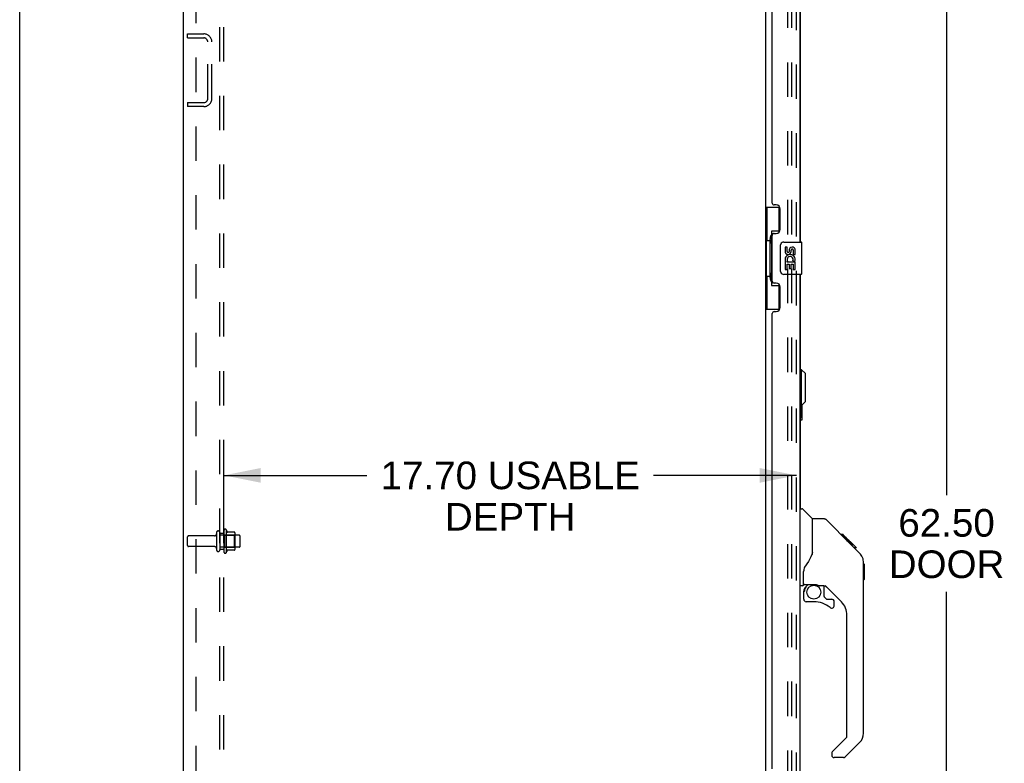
# Model space of a CAD drawing. Header units: inches. Extents: x 0 to 193, y 0 to 125.
# Tile 2 of 99: x 0 to 30, y 39 to 62. Entities that reach past the tile are written whole.
import ezdxf

# ---------------------------------------------------------------- set-up
doc = ezdxf.new("R2010")
doc.units = ezdxf.units.IN
doc.header["$LTSCALE"] = 10.63801
doc.header["$MEASUREMENT"] = 0
doc.linetypes.add('HIDDEN', pattern=[0.2, 0.1, -0.1])
doc.layers.get('0').update_dxf_attribs({"linetype": 'CONTINUOUS'})
for name, color, linetype in [('DEFAULT_2', 8, 'HIDDEN'), ('DIMENSIONS', 7, 'CONTINUOUS'), ('EXD_ENCLOSURE_DOOR_ASSEMBLY', 7, 'CONTINUOUS'), ('MAIN_ENCLOSURE_DOOR_ASSEMBLY', 7, 'CONTINUOUS'), ('MAIN_ENCLOSURE_SUBPANEL', 7, 'CONTINUOUS')]:
    doc.layers.add(name, color=color, linetype=linetype)
doc.styles.get("Standard").update_dxf_attribs({"font": 'arial.ttf'})
doc.dimstyles.new('DIMSTYLE_1', dxfattribs={"dimtxt": 0.853316, "dimasz": 1.137755, "dimexe": 0.09, "dimexo": 0.07, "dimgap": 0.0375, "dimtad": 0, "dimtih": 1, "dimtoh": 1, "dimzin": 4, "dimdsep": 46, "dimtxsty": 'Standard', "dimblk": '_FILLED', "dimblk1": '_FILLED', "dimblk2": '_FILLED', "dimcen": 0.09, "dimazin": 1, "dimtfac": 1, "dimtdec": 3, "dimtofl": 0, "dimtmove": 0, "dimatfit": 3, "dimldrblk": '_FILLED', "dimfxl": 0, "dimtolj": 1, "dimtzin": 4, "dimarcsym": 0})

# ---------------------------------------------------------------- blocks, each defined once
blk = doc.blocks.new('_FILLED')
at = {"color": 0, "linetype": 'ByBlock'}
blk.add_solid([(0, 0), (-1, 0.2), (-1, -0.2)], dxfattribs=at)
blk = doc.blocks.new('*D2')
at = {"layer": 'DIMENSIONS', "color": 2, "linetype": 'Continuous'}
for p, q in [((24.675, 77.48), (29.686, 77.48)), ((28.662, 77.48), (28.662, 47.65)), ((28.662, 14.98), (28.662, 44.664)), ((24.675, 14.98), (29.686, 14.98))]:
    blk.add_line(p, q, dxfattribs=at)
at = {"layer": 'DIMENSIONS', "color": 2, "linetype": 'Continuous', "xscale": 1.137755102, "yscale": 1.137755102, "zscale": 1.137755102}
for p, rotation in [((28.662, 77.48), 90), ((28.662, 14.98), 270)]:
    blk.add_blockref('_FILLED', p, dxfattribs=dict(at, rotation=rotation))
at = {"layer": 'DIMENSIONS', "color": 2, "linetype": 'Continuous', "insert": (28.662, 47.224), "char_height": 0.8533, "width": 3.57187, "attachment_point": 2, "line_spacing_factor": 0.9}
blk.add_mtext('62.50\\PDOOR', dxfattribs=at)
blk = doc.blocks.new('*D17')
at = {"layer": 'DIMENSIONS', "color": 2, "linetype": 'Continuous'}
for p, q in [((6.317, 46.893), (6.317, 49.289)), ((6.317, 48.265), (10.739, 48.265)), ((24.021, 48.265), (19.599, 48.265))]:
    blk.add_line(p, q, dxfattribs=at)
at = {"layer": 'DIMENSIONS', "color": 2, "linetype": 'Continuous', "xscale": 1.137755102, "yscale": 1.137755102, "zscale": 1.137755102, "rotation": 180}
blk.add_blockref('_FILLED', (6.317, 48.265), dxfattribs=at)
at = {"layer": 'DIMENSIONS', "color": 2, "linetype": 'Continuous', "xscale": 1.137755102, "yscale": 1.137755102, "zscale": 1.137755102}
blk.add_blockref('_FILLED', (24.021, 48.265), dxfattribs=at)
at = {"layer": 'DIMENSIONS', "color": 2, "linetype": 'Continuous', "insert": (15.169, 48.692), "char_height": 0.85332, "width": 8.00658, "attachment_point": 2, "line_spacing_factor": 0.9}
blk.add_mtext('17.70 USABLE\\PDEPTH', dxfattribs=at)

msp = doc.modelspace()

# ---------------------------------------------------------------- linework, layer by layer
at = {"color": 7, "linetype": 'Continuous'}
for p, q in [((0, 0), (0, 125.153)), ((5.067, 8.355), (5.067, 80.105)), ((23.067, 76.949), (23.067, 15.511))]:
    msp.add_line(p, q, dxfattribs=at)
at = {"layer": 'DEFAULT_2', "color": 8, "linetype": 'HIDDEN'}
for p, q in [((23.755, 15.292), (23.755, 77.167)), ((23.88, 15.292), (23.88, 77.167)), ((5.192, 61.792), (5.192, 61.917)), ((5.192, 61.917), (5.692, 61.917)), ((5.192, 61.792), (5.692, 61.792)), ((5.817, 59.917), (5.817, 61.667)), ((5.942, 59.917), (5.942, 61.667)), ((5.192, 59.792), (5.192, 59.667)), ((5.192, 59.792), (5.692, 59.792)), ((5.692, 59.667), (5.192, 59.667)), ((6.387, 46.586), (6.387, 45.874)), ((5.192, 46.094), (5.192, 46.366)), ((6.024, 46.396), (5.222, 46.396)), ((6.086, 46.494), (6.086, 45.965)), ((6.192, 46.494), (6.192, 45.965)), ((6.787, 46.413), (6.192, 46.413)), ((6.317, 46.564), (6.317, 45.896)), ((6.337, 46.413), (6.317, 46.433)), ((6.337, 46.413), (6.337, 46.046)), ((6.337, 46.413), (6.633, 46.413)), ((6.643, 46.507), (6.415, 46.507)), ((6.633, 46.413), (6.653, 46.433)), ((6.633, 46.413), (6.633, 46.046)), ((6.653, 46.485), (6.653, 45.974)), ((6.817, 46.077), (6.817, 46.383)), ((6.024, 46.064), (5.222, 46.064)), ((6.787, 46.047), (6.192, 46.047)), ((6.337, 46.046), (6.317, 46.026)), ((6.337, 46.046), (6.633, 46.046)), ((6.633, 46.046), (6.653, 46.026)), ((6.643, 45.952), (6.415, 45.952))]:
    msp.add_line(p, q, dxfattribs=at)
for centre, radius, start, end in [((5.692, 61.667), 0.25, 0, 90), ((5.692, 61.667), 0.125, 0, 90), ((5.692, 59.917), 0.25, 270, 360), ((5.692, 59.917), 0.125, 270, 360), ((6.355, 46.564), 0.0384, 34.4497, 180), ((5.787, 46.23), 0.698, 23.9679, 30.6631), ((5.222, 46.366), 0.03, 90, 180), ((6.024, 46.458), 0.0625, 270, 360), ((6.139, 46.494), 0.053, 360, 180), ((6.434, 46.517), 0.01, 203.9679, 270), ((6.643, 46.497), 0.01, 5.1938, 90), ((6.512, 46.485), 0.141, 0, 5.2081), ((6.787, 46.383), 0.03, 360, 90), ((5.222, 46.094), 0.03, 180, 270), ((6.024, 46.001), 0.0625, 0, 90), ((6.787, 46.077), 0.03, 270, 0), ((6.139, 45.965), 0.053, 180, 0), ((6.355, 45.896), 0.0384, 180, 325.5503), ((5.787, 46.23), 0.698, 329.3369, 336.0321), ((6.434, 45.942), 0.01, 90, 156.0321), ((6.643, 45.962), 0.01, 270, 354.8062), ((6.512, 45.974), 0.141, 354.7919, 360)]:
    msp.add_arc(centre, radius, start, end, dxfattribs=at)
at = {"layer": 'EXD_ENCLOSURE_DOOR_ASSEMBLY', "color": 3, "linetype": 'Continuous'}
for p, q in [((24.14, 71.98), (24.14, 55.48)), ((24.14, 54.48), (24.14, 47.234))]:
    msp.add_line(p, q, dxfattribs=at)
at = {"layer": 'EXD_ENCLOSURE_DOOR_ASSEMBLY', "color": 7, "linetype": 'Continuous'}
for p, q in [((24.179, 51.531), (24.14, 51.531)), ((24.179, 50.429), (24.179, 51.531)), ((24.298, 51.413), (24.179, 51.531)), ((24.298, 50.547), (24.298, 51.413)), ((24.298, 50.547), (24.179, 50.429)), ((24.179, 50.429), (24.14, 50.429)), ((24.153, 50.082), (24.153, 50.429)), ((24.2, 49.997), (24.2, 50.449)), ((24.14, 49.982), (24.185, 49.982))]:
    msp.add_line(p, q, dxfattribs=at)
msp.add_lwpolyline([(24.155, 50.046), (24.155, 50.052), (24.154, 50.058), (24.154, 50.064), (24.154, 50.07), (24.153, 50.076), (24.153, 50.082)], dxfattribs=at)
for centre, start, end in [((24.155, 49.997), 180, 270), ((24.185, 49.997), 270, 360)]:
    msp.add_arc(centre, 0.015, start, end, dxfattribs=at)
at = {"layer": 'MAIN_ENCLOSURE_DOOR_ASSEMBLY', "color": 8, "linetype": 'HIDDEN'}
msp.add_line((24.021, 15.226), (24.021, 77.233), dxfattribs=at)
at = {"layer": 'MAIN_ENCLOSURE_DOOR_ASSEMBLY', "color": 3, "linetype": 'Continuous'}
for p, q in [((24.125, 71.98), (24.125, 55.48)), ((23.271, 56.687), (23.271, 70.772)), ((23.391, 56.627), (23.331, 56.627)), ((23.521, 55.877), (23.521, 56.497)), ((23.331, 55.747), (23.391, 55.747)), ((23.271, 54.272), (23.271, 55.687)), ((23.391, 54.212), (23.331, 54.212)), ((24.125, 54.48), (24.125, 37.98)), ((23.521, 53.462), (23.521, 54.082)), ((23.331, 53.332), (23.391, 53.332)), ((23.271, 39.187), (23.271, 53.272))]:
    msp.add_line(p, q, dxfattribs=at)
at = {"layer": 'MAIN_ENCLOSURE_DOOR_ASSEMBLY', "color": 7, "linetype": 'Continuous'}
for p, q in [((23.067, 56.555), (23.508, 56.555)), ((23.106, 56.555), (23.106, 55.53)), ((23.471, 56.555), (23.471, 55.775)), ((23.244, 55.82), (23.244, 54.14)), ((23.471, 55.82), (23.244, 55.82)), ((23.084, 55.53), (23.084, 54.43)), ((23.084, 55.53), (23.207, 55.53)), ((23.207, 55.56), (23.207, 55.581)), ((23.207, 54.43), (23.207, 55.53)), ((23.63, 55.48), (24.17, 55.48)), ((24.185, 54.495), (24.185, 55.465)), ((23.53, 54.58), (23.53, 55.38)), ((23.668, 55.326), (23.668, 55.189)), ((23.731, 55.326), (23.668, 55.326)), ((23.731, 55.189), (23.731, 55.326)), ((23.796, 55.252), (23.796, 55.183)), ((23.856, 55.189), (23.856, 55.231)), ((23.919, 55.231), (23.919, 55.095)), ((23.982, 55.095), (23.982, 55.231)), ((23.668, 54.864), (23.668, 54.634)), ((23.686, 54.864), (23.668, 54.864)), ((23.72, 54.864), (23.748, 54.884)), ((23.72, 54.864), (23.982, 54.864)), ((23.911, 54.9), (23.969, 54.875)), ((23.919, 55.095), (23.982, 55.095)), ((23.982, 54.634), (23.982, 54.864)), ((23.668, 54.634), (23.731, 54.634)), ((23.731, 54.634), (23.731, 54.801)), ((23.731, 54.801), (23.796, 54.801)), ((23.796, 54.801), (23.796, 54.665)), ((23.796, 54.665), (23.856, 54.665)), ((23.856, 54.665), (23.856, 54.801)), ((23.856, 54.801), (23.919, 54.801)), ((23.919, 54.801), (23.919, 54.634)), ((23.919, 54.634), (23.982, 54.634)), ((23.084, 54.43), (23.207, 54.43)), ((23.106, 54.43), (23.106, 53.405)), ((23.207, 54.379), (23.207, 54.4)), ((24.17, 54.48), (23.63, 54.48)), ((23.244, 54.14), (23.471, 54.14)), ((23.471, 54.185), (23.471, 53.405)), ((23.067, 53.405), (23.508, 53.405)), ((24.125, 47.234), (24.187, 47.234)), ((24.513, 46.925), (24.215, 47.222)), ((24.88, 46.919), (24.519, 46.919)), ((24.519, 45.814), (24.519, 46.919)), ((25.7, 46.131), (24.936, 46.896)), ((25.457, 46.441), (25.39, 46.441)), ((25.464, 46.434), (25.397, 46.434)), ((25.474, 46.424), (25.407, 46.424)), ((25.48, 46.418), (25.414, 46.418)), ((25.488, 46.41), (25.422, 46.41)), ((25.508, 46.39), (25.441, 46.39)), ((25.872, 46.026), (25.457, 46.441)), ((25.531, 46.367), (25.464, 46.367)), ((25.554, 46.344), (25.487, 46.344)), ((25.578, 46.32), (25.511, 46.32)), ((25.602, 46.297), (25.535, 46.297)), ((25.625, 46.273), (25.558, 46.273)), ((25.647, 46.251), (25.58, 46.251)), ((25.667, 46.231), (25.601, 46.231)), ((25.685, 46.213), (25.618, 46.213)), ((25.698, 46.2), (25.631, 46.2)), ((25.702, 46.196), (25.635, 46.196)), ((25.704, 46.194), (25.637, 46.194)), ((25.705, 46.194), (25.638, 46.194)), ((25.705, 46.193), (25.638, 46.193)), ((25.687, 46.143), (25.639, 46.192)), ((25.708, 46.19), (25.641, 46.19)), ((25.712, 46.186), (25.645, 46.186)), ((25.718, 46.18), (25.651, 46.18)), ((25.732, 46.166), (25.665, 46.166)), ((25.747, 46.151), (25.68, 46.151)), ((25.7, 46.13), (25.687, 46.143)), ((25.754, 46.144), (25.688, 46.144)), ((25.761, 46.137), (25.695, 46.137)), ((25.7, 46.13), (25.979, 45.852)), ((25.773, 46.125), (25.707, 46.125)), ((25.779, 46.119), (25.712, 46.119)), ((25.782, 46.116), (25.715, 46.116)), ((25.783, 46.115), (25.716, 46.115)), ((25.784, 46.115), (25.717, 46.115)), ((25.784, 46.114), (25.717, 46.114)), ((25.801, 46.03), (25.868, 46.03)), ((25.87, 46.028), (25.803, 46.028)), ((25.872, 46.026), (25.806, 46.026)), ((24.519, 45.877), (24.498, 45.82)), ((26.094, 45.575), (26.092, 45.604)), ((26.094, 40.291), (26.094, 45.575)), ((26.113, 45.523), (26.094, 45.543)), ((26.113, 45.523), (26.113, 45.047)), ((24.243, 44.891), (24.243, 45.298)), ((24.204, 44.852), (24.125, 44.852)), ((24.263, 44.893), (24.558, 44.893)), ((24.301, 44.813), (24.381, 44.893)), ((24.307, 44.808), (24.304, 44.811)), ((24.311, 44.804), (24.307, 44.808)), ((24.315, 44.799), (24.311, 44.804)), ((24.831, 44.852), (24.743, 44.852)), ((24.873, 44.52), (24.873, 44.847)), ((25.409, 44.356), (24.907, 44.857)), ((26.113, 45.047), (26.094, 45.027)), ((24.243, 44.674), (24.243, 44.437)), ((24.877, 44.512), (24.948, 44.44)), ((24.558, 44.358), (24.322, 44.358)), ((24.957, 44.437), (25.109, 44.437)), ((25.188, 44.239), (25.188, 44.358)), ((25.582, 40.205), (25.582, 43.938)), ((25.123, 39.714), (25.559, 40.149)), ((25.978, 40.012), (25.526, 39.56)), ((25.109, 39.68), (25.109, 39.616)), ((25.47, 39.537), (25.188, 39.537))]:
    msp.add_line(p, q, dxfattribs=at)
for points in [[(23.244, 55.796), (23.244, 55.793), (23.245, 55.789), (23.246, 55.785), (23.247, 55.781), (23.249, 55.776), (23.251, 55.771), (23.253, 55.765), (23.256, 55.759), (23.259, 55.753), (23.263, 55.746), (23.268, 55.739), (23.272, 55.731), (23.278, 55.722), (23.28, 55.719)], [(23.53, 55.38), (23.53, 55.386), (23.531, 55.392), (23.532, 55.398), (23.533, 55.404), (23.535, 55.41), (23.537, 55.416)], [(23.537, 54.544), (23.535, 54.549), (23.533, 54.555), (23.532, 54.561), (23.531, 54.567), (23.53, 54.573), (23.53, 54.58)], [(23.28, 54.241), (23.278, 54.237), (23.272, 54.229), (23.268, 54.221), (23.263, 54.214), (23.259, 54.207), (23.256, 54.2), (23.253, 54.194), (23.251, 54.189), (23.249, 54.184), (23.247, 54.179), (23.246, 54.175), (23.245, 54.171), (23.244, 54.167), (23.244, 54.164)], [(24.936, 46.896), (24.928, 46.902), (24.919, 46.908), (24.91, 46.913), (24.9, 46.916), (24.89, 46.918), (24.88, 46.919)], [(25.639, 46.192), (25.617, 46.214), (25.595, 46.236), (25.573, 46.258)], [(24.498, 45.82), (24.468, 45.751), (24.431, 45.68), (24.389, 45.607), (24.341, 45.533), (24.296, 45.469)], [(26.094, 45.575), (26.093, 45.603), (26.087, 45.644), (26.078, 45.685), (26.064, 45.725), (26.046, 45.762), (26.024, 45.798), (25.998, 45.831), (25.979, 45.852)], [(24.296, 45.469), (24.286, 45.453), (24.271, 45.424), (24.258, 45.392), (24.249, 45.358), (24.244, 45.323), (24.243, 45.298)], [(24.315, 44.799), (24.306, 44.789), (24.297, 44.778), (24.289, 44.767), (24.283, 44.755), (24.277, 44.742), (24.272, 44.729), (24.268, 44.716), (24.265, 44.702), (24.264, 44.688), (24.263, 44.674)], [(24.304, 44.811), (24.303, 44.812), (24.302, 44.813), (24.301, 44.813), (24.301, 44.813)], [(24.558, 44.893), (24.565, 44.893), (24.585, 44.892), (24.606, 44.89), (24.627, 44.886), (24.646, 44.881), (24.665, 44.876), (24.681, 44.87), (24.695, 44.865), (24.707, 44.861), (24.717, 44.857), (24.726, 44.855), (24.734, 44.853)], [(24.734, 44.853), (24.742, 44.852), (24.743, 44.852)]]:
    msp.add_lwpolyline(points, dxfattribs=at)
msp.add_circle((24.558, 44.653), 0.217, dxfattribs=at)
at = {"layer": 'MAIN_ENCLOSURE_DOOR_ASSEMBLY', "color": 3, "linetype": 'Continuous'}
for centre, radius, start, end in [((23.331, 56.687), 0.06, 180, 270), ((23.391, 56.497), 0.13, 0, 90), ((23.331, 55.687), 0.06, 90, 180), ((23.391, 55.877), 0.13, 270, 360), ((23.331, 54.272), 0.06, 180, 270), ((23.391, 54.082), 0.13, 0, 90), ((23.331, 53.272), 0.06, 90, 180), ((23.391, 53.462), 0.13, 270, 360)]:
    msp.add_arc(centre, radius, start, end, dxfattribs=at)
at = {"layer": 'MAIN_ENCLOSURE_DOOR_ASSEMBLY', "color": 7, "linetype": 'Continuous'}
for centre, radius, start, end in [((23.63, 55.38), 0.1, 90, 158.7946), ((24.17, 55.465), 0.015, 0, 90), ((23.762, 55.189), 0.0943, 180, 360), ((23.762, 55.189), 0.0314, 180, 261.2295), ((23.761, 55.194), 0.0362, 263.4285, 341.7628), ((23.888, 55.231), 0.0943, 68.6999, 167.4338), ((23.888, 55.231), 0.0314, 0, 180.0485), ((23.888, 55.231), 0.0943, 0, 68.6704), ((23.822, 54.938), 0.154, 161.4199, 206.1963), ((23.825, 54.938), 0.157, 336.5966, 161.8791), ((23.825, 54.938), 0.157, 205.737, 207.8532), ((23.825, 54.938), 0.0943, 336.5966, 215.1122), ((23.63, 54.58), 0.1, 201.205, 270), ((24.17, 54.495), 0.015, 270, 360), ((24.187, 47.194), 0.0394, 45, 90), ((24.499, 46.911), 0.0197, 0, 45), ((24.204, 44.891), 0.0394, 270, 360), ((24.263, 44.913), 0.0197, 180, 270), ((24.44, 44.674), 0.197, 135, 180), ((24.831, 44.655), 0.197, 52.5121, 90), ((24.885, 44.52), 0.0118, 180, 225), ((24.322, 44.437), 0.0787, 180, 270), ((24.558, 43.57), 0.787, 50.4788, 90), ((24.957, 44.448), 0.0118, 225, 270), ((25.109, 44.239), 0.0787, 230.4788, 360), ((25.109, 44.358), 0.0787, 0, 90), ((24.991, 43.938), 0.591, 0, 45), ((25.503, 40.205), 0.0787, 315, 360), ((25.7, 40.291), 0.394, 315, 360), ((25.157, 39.68), 0.0472, 135, 180), ((25.188, 39.616), 0.0787, 180, 270), ((25.47, 39.616), 0.0787, 270, 315)]:
    msp.add_arc(centre, radius, start, end, dxfattribs=at)
for centre, start_param, end_param in [((23.311, 55.57), 0.699287, 1.51401), ((23.311, 55.57), -4.655602, -3.84088), ((23.311, 54.389), 0.699287, 1.51401), ((23.311, 54.389), -4.655602, -3.84088)]:
    msp.add_ellipse(centre, major_axis=(0, 0.18), ratio=0.579493, start_param=start_param, end_param=end_param, dxfattribs=at)
at = {"layer": 'MAIN_ENCLOSURE_SUBPANEL', "color": 8, "linetype": 'HIDDEN'}
for p, q in [((6.192, 16.386), (6.192, 76.074)), ((6.317, 16.386), (6.317, 76.074)), ((5.442, 73.949), (5.442, 18.511)), ((6.192, 46.48), (6.317, 46.48)), ((6.192, 45.98), (6.317, 45.98))]:
    msp.add_line(p, q, dxfattribs=at)

# ---------------------------------------------------------------- dimensions: what is measured, and where the dimension line sits
at = {"layer": 'DIMENSIONS', "color": 2, "linetype": 'Continuous'}
dim = msp.add_linear_dim(base=(28.662, 77.48), p1=(24.605, 14.98), p2=(24.605, 77.48), angle=90, text='<>\\PDOOR', dimstyle='DIMSTYLE_1', dxfattribs=at)
dim.commit()
dim.dimension.update_dxf_attribs({"geometry": '*D2', "text_midpoint": (28.662, 46.157), "dimtype": 160})
dim = msp.add_linear_dim(base=(24.021, 48.265), p1=(6.317, 46.823), p2=(24.021, 15.084), text='<> USABLE\\PDEPTH', dimstyle='DIMSTYLE_1', dxfattribs=at)
dim.commit()
dim.dimension.update_dxf_attribs({"geometry": '*D17', "text_midpoint": (15.169, 47.625), "dimtype": 160})

doc.saveas('drawing.dxf')
